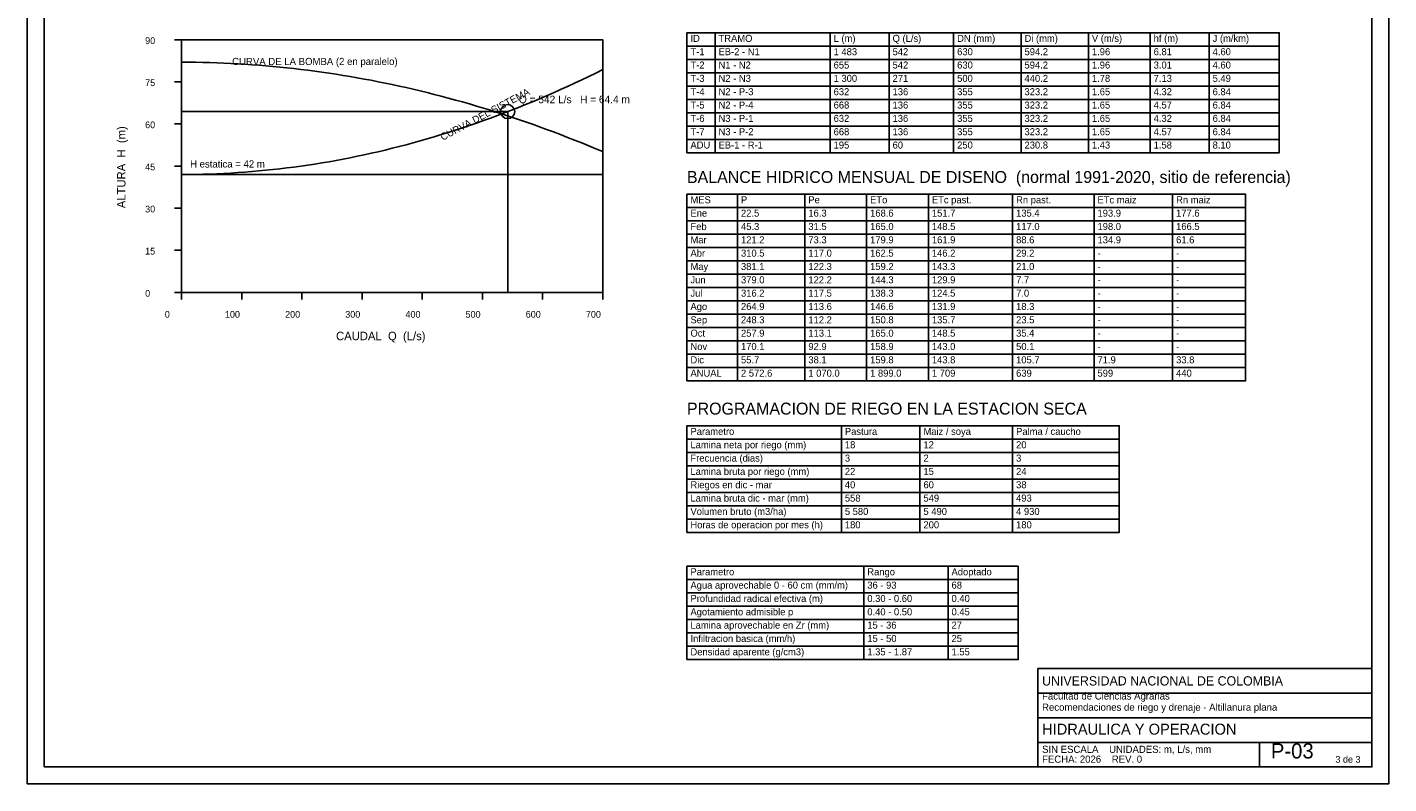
# Model space of a CAD drawing. Header units: metres. Extents: x -70 to 900, y -580 to 510.
# Tile 1 of 2: x -70 to 900, y -580 to -41. Entities that reach past the tile are written whole.
import ezdxf

# ---------------------------------------------------------------- set-up
doc = ezdxf.new("R2010")
doc.units = ezdxf.units.M
for name, color, linetype in [('04-CUADROS', 7, 'CONTINUOUS'), ('05-GRAFICOS', 3, 'CONTINUOUS'), ('06-EJES-GRAFICO', 8, 'CONTINUOUS'), ('10-TEXTOS', 7, 'CONTINUOUS'), ('11-MARCO-ROTULO', 7, 'CONTINUOUS')]:
    doc.layers.add(name, color=color, linetype=linetype)
doc.styles.get("Standard").update_dxf_attribs({"font": 'txt', "width": 0.85})

msp = doc.modelspace()

# ---------------------------------------------------------------- linework, layer by layer
at = {"layer": '04-CUADROS'}
for points in [[(400, -54.5), (420, -54.5), (420, -45), (400, -45)], [(420, -54.5), (502, -54.5), (502, -45), (420, -45)], [(502, -54.5), (544, -54.5), (544, -45), (502, -45)], [(544, -54.5), (590, -54.5), (590, -45), (544, -45)], [(590, -54.5), (638, -54.5), (638, -45), (590, -45)], [(638, -54.5), (686, -54.5), (686, -45), (638, -45)], [(686, -54.5), (730, -54.5), (730, -45), (686, -45)], [(730, -54.5), (772, -54.5), (772, -45), (730, -45)], [(772, -54.5), (822, -54.5), (822, -45), (772, -45)], [(400, -64), (420, -64), (420, -54.5), (400, -54.5)], [(420, -64), (502, -64), (502, -54.5), (420, -54.5)], [(502, -64), (544, -64), (544, -54.5), (502, -54.5)], [(544, -64), (590, -64), (590, -54.5), (544, -54.5)], [(590, -64), (638, -64), (638, -54.5), (590, -54.5)], [(638, -64), (686, -64), (686, -54.5), (638, -54.5)], [(686, -64), (730, -64), (730, -54.5), (686, -54.5)], [(730, -64), (772, -64), (772, -54.5), (730, -54.5)], [(772, -64), (822, -64), (822, -54.5), (772, -54.5)], [(400, -73.5), (420, -73.5), (420, -64), (400, -64)], [(420, -73.5), (502, -73.5), (502, -64), (420, -64)], [(502, -73.5), (544, -73.5), (544, -64), (502, -64)], [(544, -73.5), (590, -73.5), (590, -64), (544, -64)], [(590, -73.5), (638, -73.5), (638, -64), (590, -64)], [(638, -73.5), (686, -73.5), (686, -64), (638, -64)], [(686, -73.5), (730, -73.5), (730, -64), (686, -64)], [(730, -73.5), (772, -73.5), (772, -64), (730, -64)], [(772, -73.5), (822, -73.5), (822, -64), (772, -64)], [(400, -83), (420, -83), (420, -73.5), (400, -73.5)], [(420, -83), (502, -83), (502, -73.5), (420, -73.5)], [(502, -83), (544, -83), (544, -73.5), (502, -73.5)], [(544, -83), (590, -83), (590, -73.5), (544, -73.5)], [(590, -83), (638, -83), (638, -73.5), (590, -73.5)], [(638, -83), (686, -83), (686, -73.5), (638, -73.5)], [(686, -83), (730, -83), (730, -73.5), (686, -73.5)], [(730, -83), (772, -83), (772, -73.5), (730, -73.5)], [(772, -83), (822, -83), (822, -73.5), (772, -73.5)], [(400, -92.5), (420, -92.5), (420, -83), (400, -83)], [(420, -92.5), (502, -92.5), (502, -83), (420, -83)], [(502, -92.5), (544, -92.5), (544, -83), (502, -83)], [(544, -92.5), (590, -92.5), (590, -83), (544, -83)], [(590, -92.5), (638, -92.5), (638, -83), (590, -83)], [(638, -92.5), (686, -92.5), (686, -83), (638, -83)], [(686, -92.5), (730, -92.5), (730, -83), (686, -83)], [(730, -92.5), (772, -92.5), (772, -83), (730, -83)], [(772, -92.5), (822, -92.5), (822, -83), (772, -83)], [(400, -102), (420, -102), (420, -92.5), (400, -92.5)], [(420, -102), (502, -102), (502, -92.5), (420, -92.5)], [(502, -102), (544, -102), (544, -92.5), (502, -92.5)], [(544, -102), (590, -102), (590, -92.5), (544, -92.5)], [(590, -102), (638, -102), (638, -92.5), (590, -92.5)], [(638, -102), (686, -102), (686, -92.5), (638, -92.5)], [(686, -102), (730, -102), (730, -92.5), (686, -92.5)], [(730, -102), (772, -102), (772, -92.5), (730, -92.5)], [(772, -102), (822, -102), (822, -92.5), (772, -92.5)], [(400, -111.5), (420, -111.5), (420, -102), (400, -102)], [(420, -111.5), (502, -111.5), (502, -102), (420, -102)], [(502, -111.5), (544, -111.5), (544, -102), (502, -102)], [(544, -111.5), (590, -111.5), (590, -102), (544, -102)], [(590, -111.5), (638, -111.5), (638, -102), (590, -102)], [(638, -111.5), (686, -111.5), (686, -102), (638, -102)], [(686, -111.5), (730, -111.5), (730, -102), (686, -102)], [(730, -111.5), (772, -111.5), (772, -102), (730, -102)], [(772, -111.5), (822, -111.5), (822, -102), (772, -102)], [(400, -121), (420, -121), (420, -111.5), (400, -111.5)], [(420, -121), (502, -121), (502, -111.5), (420, -111.5)], [(502, -121), (544, -121), (544, -111.5), (502, -111.5)], [(544, -121), (590, -121), (590, -111.5), (544, -111.5)], [(590, -121), (638, -121), (638, -111.5), (590, -111.5)], [(638, -121), (686, -121), (686, -111.5), (638, -111.5)], [(686, -121), (730, -121), (730, -111.5), (686, -111.5)], [(730, -121), (772, -121), (772, -111.5), (730, -111.5)], [(772, -121), (822, -121), (822, -111.5), (772, -111.5)], [(400, -130.5), (420, -130.5), (420, -121), (400, -121)], [(420, -130.5), (502, -130.5), (502, -121), (420, -121)], [(502, -130.5), (544, -130.5), (544, -121), (502, -121)], [(544, -130.5), (590, -130.5), (590, -121), (544, -121)], [(590, -130.5), (638, -130.5), (638, -121), (590, -121)], [(638, -130.5), (686, -130.5), (686, -121), (638, -121)], [(686, -130.5), (730, -130.5), (730, -121), (686, -121)], [(730, -130.5), (772, -130.5), (772, -121), (730, -121)], [(772, -130.5), (822, -130.5), (822, -121), (772, -121)], [(400, -169.5), (436, -169.5), (436, -160), (400, -160)], [(436, -169.5), (484, -169.5), (484, -160), (436, -160)], [(484, -169.5), (528, -169.5), (528, -160), (484, -160)], [(528, -169.5), (572, -169.5), (572, -160), (528, -160)], [(572, -169.5), (632, -169.5), (632, -160), (572, -160)], [(632, -169.5), (690, -169.5), (690, -160), (632, -160)], [(690, -169.5), (746, -169.5), (746, -160), (690, -160)], [(746, -169.5), (798, -169.5), (798, -160), (746, -160)], [(400, -179), (436, -179), (436, -169.5), (400, -169.5)], [(436, -179), (484, -179), (484, -169.5), (436, -169.5)], [(484, -179), (528, -179), (528, -169.5), (484, -169.5)], [(528, -179), (572, -179), (572, -169.5), (528, -169.5)], [(572, -179), (632, -179), (632, -169.5), (572, -169.5)], [(632, -179), (690, -179), (690, -169.5), (632, -169.5)], [(690, -179), (746, -179), (746, -169.5), (690, -169.5)], [(746, -179), (798, -179), (798, -169.5), (746, -169.5)], [(400, -188.5), (436, -188.5), (436, -179), (400, -179)], [(436, -188.5), (484, -188.5), (484, -179), (436, -179)], [(484, -188.5), (528, -188.5), (528, -179), (484, -179)], [(528, -188.5), (572, -188.5), (572, -179), (528, -179)], [(572, -188.5), (632, -188.5), (632, -179), (572, -179)], [(632, -188.5), (690, -188.5), (690, -179), (632, -179)], [(690, -188.5), (746, -188.5), (746, -179), (690, -179)], [(746, -188.5), (798, -188.5), (798, -179), (746, -179)], [(400, -198), (436, -198), (436, -188.5), (400, -188.5)], [(436, -198), (484, -198), (484, -188.5), (436, -188.5)], [(484, -198), (528, -198), (528, -188.5), (484, -188.5)], [(528, -198), (572, -198), (572, -188.5), (528, -188.5)], [(572, -198), (632, -198), (632, -188.5), (572, -188.5)], [(632, -198), (690, -198), (690, -188.5), (632, -188.5)], [(690, -198), (746, -198), (746, -188.5), (690, -188.5)], [(746, -198), (798, -198), (798, -188.5), (746, -188.5)], [(400, -207.5), (436, -207.5), (436, -198), (400, -198)], [(436, -207.5), (484, -207.5), (484, -198), (436, -198)], [(484, -207.5), (528, -207.5), (528, -198), (484, -198)], [(528, -207.5), (572, -207.5), (572, -198), (528, -198)], [(572, -207.5), (632, -207.5), (632, -198), (572, -198)], [(632, -207.5), (690, -207.5), (690, -198), (632, -198)], [(690, -207.5), (746, -207.5), (746, -198), (690, -198)], [(746, -207.5), (798, -207.5), (798, -198), (746, -198)], [(400, -217), (436, -217), (436, -207.5), (400, -207.5)], [(436, -217), (484, -217), (484, -207.5), (436, -207.5)], [(484, -217), (528, -217), (528, -207.5), (484, -207.5)], [(528, -217), (572, -217), (572, -207.5), (528, -207.5)], [(572, -217), (632, -217), (632, -207.5), (572, -207.5)], [(632, -217), (690, -217), (690, -207.5), (632, -207.5)], [(690, -217), (746, -217), (746, -207.5), (690, -207.5)], [(746, -217), (798, -217), (798, -207.5), (746, -207.5)], [(400, -226.5), (436, -226.5), (436, -217), (400, -217)], [(436, -226.5), (484, -226.5), (484, -217), (436, -217)], [(484, -226.5), (528, -226.5), (528, -217), (484, -217)], [(528, -226.5), (572, -226.5), (572, -217), (528, -217)], [(572, -226.5), (632, -226.5), (632, -217), (572, -217)], [(632, -226.5), (690, -226.5), (690, -217), (632, -217)], [(690, -226.5), (746, -226.5), (746, -217), (690, -217)], [(746, -226.5), (798, -226.5), (798, -217), (746, -217)], [(400, -236), (436, -236), (436, -226.5), (400, -226.5)], [(436, -236), (484, -236), (484, -226.5), (436, -226.5)], [(484, -236), (528, -236), (528, -226.5), (484, -226.5)], [(528, -236), (572, -236), (572, -226.5), (528, -226.5)], [(572, -236), (632, -236), (632, -226.5), (572, -226.5)], [(632, -236), (690, -236), (690, -226.5), (632, -226.5)], [(690, -236), (746, -236), (746, -226.5), (690, -226.5)], [(746, -236), (798, -236), (798, -226.5), (746, -226.5)], [(400, -245.5), (436, -245.5), (436, -236), (400, -236)], [(436, -245.5), (484, -245.5), (484, -236), (436, -236)], [(484, -245.5), (528, -245.5), (528, -236), (484, -236)], [(528, -245.5), (572, -245.5), (572, -236), (528, -236)], [(572, -245.5), (632, -245.5), (632, -236), (572, -236)], [(632, -245.5), (690, -245.5), (690, -236), (632, -236)], [(690, -245.5), (746, -245.5), (746, -236), (690, -236)], [(746, -245.5), (798, -245.5), (798, -236), (746, -236)], [(400, -255), (436, -255), (436, -245.5), (400, -245.5)], [(436, -255), (484, -255), (484, -245.5), (436, -245.5)], [(484, -255), (528, -255), (528, -245.5), (484, -245.5)], [(528, -255), (572, -255), (572, -245.5), (528, -245.5)], [(572, -255), (632, -255), (632, -245.5), (572, -245.5)], [(632, -255), (690, -255), (690, -245.5), (632, -245.5)], [(690, -255), (746, -255), (746, -245.5), (690, -245.5)], [(746, -255), (798, -255), (798, -245.5), (746, -245.5)], [(400, -264.5), (436, -264.5), (436, -255), (400, -255)], [(436, -264.5), (484, -264.5), (484, -255), (436, -255)], [(484, -264.5), (528, -264.5), (528, -255), (484, -255)], [(528, -264.5), (572, -264.5), (572, -255), (528, -255)], [(572, -264.5), (632, -264.5), (632, -255), (572, -255)], [(632, -264.5), (690, -264.5), (690, -255), (632, -255)], [(690, -264.5), (746, -264.5), (746, -255), (690, -255)], [(746, -264.5), (798, -264.5), (798, -255), (746, -255)], [(400, -274), (436, -274), (436, -264.5), (400, -264.5)], [(436, -274), (484, -274), (484, -264.5), (436, -264.5)], [(484, -274), (528, -274), (528, -264.5), (484, -264.5)], [(528, -274), (572, -274), (572, -264.5), (528, -264.5)], [(572, -274), (632, -274), (632, -264.5), (572, -264.5)], [(632, -274), (690, -274), (690, -264.5), (632, -264.5)], [(690, -274), (746, -274), (746, -264.5), (690, -264.5)], [(746, -274), (798, -274), (798, -264.5), (746, -264.5)], [(400, -283.5), (436, -283.5), (436, -274), (400, -274)], [(436, -283.5), (484, -283.5), (484, -274), (436, -274)], [(484, -283.5), (528, -283.5), (528, -274), (484, -274)], [(528, -283.5), (572, -283.5), (572, -274), (528, -274)], [(572, -283.5), (632, -283.5), (632, -274), (572, -274)], [(632, -283.5), (690, -283.5), (690, -274), (632, -274)], [(690, -283.5), (746, -283.5), (746, -274), (690, -274)], [(746, -283.5), (798, -283.5), (798, -274), (746, -274)], [(400, -293), (436, -293), (436, -283.5), (400, -283.5)], [(436, -293), (484, -293), (484, -283.5), (436, -283.5)], [(484, -293), (528, -293), (528, -283.5), (484, -283.5)], [(528, -293), (572, -293), (572, -283.5), (528, -283.5)], [(572, -293), (632, -293), (632, -283.5), (572, -283.5)], [(632, -293), (690, -293), (690, -283.5), (632, -283.5)], [(690, -293), (746, -293), (746, -283.5), (690, -283.5)], [(746, -293), (798, -293), (798, -283.5), (746, -283.5)], [(400, -334.5), (510, -334.5), (510, -325), (400, -325)], [(510, -334.5), (566, -334.5), (566, -325), (510, -325)], [(566, -334.5), (632, -334.5), (632, -325), (566, -325)], [(632, -334.5), (708, -334.5), (708, -325), (632, -325)], [(400, -344), (510, -344), (510, -334.5), (400, -334.5)], [(510, -344), (566, -344), (566, -334.5), (510, -334.5)], [(566, -344), (632, -344), (632, -334.5), (566, -334.5)], [(632, -344), (708, -344), (708, -334.5), (632, -334.5)], [(400, -353.5), (510, -353.5), (510, -344), (400, -344)], [(510, -353.5), (566, -353.5), (566, -344), (510, -344)], [(566, -353.5), (632, -353.5), (632, -344), (566, -344)], [(632, -353.5), (708, -353.5), (708, -344), (632, -344)], [(400, -363), (510, -363), (510, -353.5), (400, -353.5)], [(510, -363), (566, -363), (566, -353.5), (510, -353.5)], [(566, -363), (632, -363), (632, -353.5), (566, -353.5)], [(632, -363), (708, -363), (708, -353.5), (632, -353.5)], [(400, -372.5), (510, -372.5), (510, -363), (400, -363)], [(510, -372.5), (566, -372.5), (566, -363), (510, -363)], [(566, -372.5), (632, -372.5), (632, -363), (566, -363)], [(632, -372.5), (708, -372.5), (708, -363), (632, -363)], [(400, -382), (510, -382), (510, -372.5), (400, -372.5)], [(510, -382), (566, -382), (566, -372.5), (510, -372.5)], [(566, -382), (632, -382), (632, -372.5), (566, -372.5)], [(632, -382), (708, -382), (708, -372.5), (632, -372.5)], [(400, -391.5), (510, -391.5), (510, -382), (400, -382)], [(510, -391.5), (566, -391.5), (566, -382), (510, -382)], [(566, -391.5), (632, -391.5), (632, -382), (566, -382)], [(632, -391.5), (708, -391.5), (708, -382), (632, -382)], [(400, -401), (510, -401), (510, -391.5), (400, -391.5)], [(510, -401), (566, -401), (566, -391.5), (510, -391.5)], [(566, -401), (632, -401), (632, -391.5), (566, -391.5)], [(632, -401), (708, -401), (708, -391.5), (632, -391.5)], [(400, -434.5), (526, -434.5), (526, -425), (400, -425)], [(526, -434.5), (586, -434.5), (586, -425), (526, -425)], [(586, -434.5), (636, -434.5), (636, -425), (586, -425)], [(400, -444), (526, -444), (526, -434.5), (400, -434.5)], [(526, -444), (586, -444), (586, -434.5), (526, -434.5)], [(586, -444), (636, -444), (636, -434.5), (586, -434.5)], [(400, -453.5), (526, -453.5), (526, -444), (400, -444)], [(526, -453.5), (586, -453.5), (586, -444), (526, -444)], [(586, -453.5), (636, -453.5), (636, -444), (586, -444)], [(400, -463), (526, -463), (526, -453.5), (400, -453.5)], [(526, -463), (586, -463), (586, -453.5), (526, -453.5)], [(586, -463), (636, -463), (636, -453.5), (586, -453.5)], [(400, -472.5), (526, -472.5), (526, -463), (400, -463)], [(526, -472.5), (586, -472.5), (586, -463), (526, -463)], [(586, -472.5), (636, -472.5), (636, -463), (586, -463)], [(400, -482), (526, -482), (526, -472.5), (400, -472.5)], [(526, -482), (586, -482), (586, -472.5), (526, -472.5)], [(586, -482), (636, -482), (636, -472.5), (586, -472.5)], [(400, -491.5), (526, -491.5), (526, -482), (400, -482)], [(526, -491.5), (586, -491.5), (586, -482), (526, -482)], [(586, -491.5), (636, -491.5), (636, -482), (586, -482)]]:
    msp.add_lwpolyline(points, close=True, dxfattribs=at)
at = {"layer": '05-GRAFICOS'}
for p, q in [((40, -101.2), (272.2857, -101.2)), ((272.2857, -230), (272.2857, -101.2)), ((40, -146), (340, -146))]:
    msp.add_line(p, q, dxfattribs=at)
for points in [[(40, -66), (45, -66.0177), (50, -66.0708), (55, -66.1592), (60, -66.2831), (65, -66.4424), (70, -66.637), (75, -66.867), (80, -67.1324), (85, -67.4332), (90, -67.7694), (95, -68.141), (100, -68.548), (105, -68.9904), (110, -69.4681), (115, -69.9812), (120, -70.5298), (125, -71.1137), (130, -71.733), (135, -72.3877), (140, -73.0778), (145, -73.8032), (150, -74.5641), (155, -75.3604), (160, -76.192), (165, -77.059), (170, -77.9614), (175, -78.8992), (180, -79.8724), (185, -80.881), (190, -81.925), (195, -83.0044), (200, -84.1191), (205, -85.2692), (210, -86.4548), (215, -87.6757), (220, -88.932), (225, -90.2237), (230, -91.5508), (235, -92.9133), (240, -94.3111), (245, -95.7444), (250, -97.213), (255, -98.717), (260, -100.2564), (265, -101.8313), (270, -103.4414), (275, -105.087), (280, -106.768), (285, -108.4844), (290, -110.2361), (295, -112.0232), (300, -113.8458), (305, -115.7037), (310, -117.597), (315, -119.5257), (320, -121.4898), (325, -123.4892), (330, -125.5241), (335, -127.5944), (340, -129.7)], [(40, -146), (45, -145.9792), (50, -145.917), (55, -145.8132), (60, -145.6679), (65, -145.4811), (70, -145.2527), (75, -144.9829), (80, -144.6715), (85, -144.3187), (90, -143.9243), (95, -143.4884), (100, -143.0109), (105, -142.492), (110, -141.9315), (115, -141.3296), (120, -140.6861), (125, -140.0011), (130, -139.2746), (135, -138.5066), (140, -137.697), (145, -136.846), (150, -135.9534), (155, -135.0193), (160, -134.0437), (165, -133.0266), (170, -131.968), (175, -130.8679), (180, -129.7262), (185, -128.543), (190, -127.3183), (195, -126.0521), (200, -124.7444), (205, -123.3952), (210, -122.0044), (215, -120.5722), (220, -119.0984), (225, -117.5831), (230, -116.0263), (235, -114.428), (240, -112.7882), (245, -111.1068), (250, -109.3839), (255, -107.6196), (260, -105.8137), (265, -103.9663), (270, -102.0773), (275, -100.1469), (280, -98.1749), (285, -96.1615), (290, -94.1065), (295, -92.01), (300, -89.872), (305, -87.6925), (310, -85.4714), (315, -83.2089), (320, -80.9048), (325, -78.5592), (330, -76.1721), (335, -73.7435), (340, -71.2733)]]:
    msp.add_lwpolyline(points, dxfattribs=at)
msp.add_circle((272.2857, -101.2), 5, dxfattribs=at)
at = {"layer": '06-EJES-GRAFICO'}
for p, q in [((40, -50), (35, -50)), ((40, -80), (35, -80)), ((40, -110), (35, -110)), ((40, -140), (35, -140)), ((40, -170), (35, -170)), ((40, -200), (35, -200)), ((40, -230), (35, -230)), ((40, -230), (40, -235)), ((82.8571, -230), (82.8571, -235)), ((125.7143, -230), (125.7143, -235)), ((168.5714, -230), (168.5714, -235)), ((211.4286, -230), (211.4286, -235)), ((254.2857, -230), (254.2857, -235)), ((297.1429, -230), (297.1429, -235)), ((340, -230), (340, -235))]:
    msp.add_line(p, q, dxfattribs=at)
msp.add_lwpolyline([(40, -230), (340, -230), (340, -50), (40, -50)], close=True, dxfattribs=at)
at = {"layer": '11-MARCO-ROTULO'}
for p, q in [((650, -515.5), (888, -515.5)), ((650, -533), (888, -533)), ((650, -550.5), (888, -550.5)), ((808, -568), (808, -550.5))]:
    msp.add_line(p, q, dxfattribs=at)
for points in [[(-70, -580), (900, -580), (900, 510), (-70, 510)], [(-58, -568), (888, -568), (888, 498), (-58, 498)], [(650, -568), (888, -568), (888, -498), (650, -498)]]:
    msp.add_lwpolyline(points, close=True, dxfattribs=at)

# ---------------------------------------------------------------- texts
at = {"layer": '10-TEXTOS'}
for s, height, p in [('90', 4.8, (14, -53)), ('ID', 5, (402.5, -51.5)), ('TRAMO', 5, (422.5, -51.5)), ('L (m)', 5, (504.5, -51.5)), ('Q (L/s)', 5, (546.5, -51.5)), ('DN (mm)', 5, (592.5, -51.5)), ('Di (mm)', 5, (640.5, -51.5)), ('V (m/s)', 5, (688.5, -51.5)), ('hf (m)', 5, (732.5, -51.5)), ('J (m/km)', 5, (774.5, -51.5)), ('T-1', 5, (402.5, -61)), ('EB-2 - N1', 5, (422.5, -61)), ('1 483', 5, (504.5, -61)), ('542', 5, (546.5, -61)), ('630', 5, (592.5, -61)), ('594.2', 5, (640.5, -61)), ('1.96', 5, (688.5, -61)), ('6.81', 5, (732.5, -61)), ('4.60', 5, (774.5, -61)), ('CURVA DE LA BOMBA (2 en paralelo)', 5.1, (76, -68)), ('T-2', 5, (402.5, -70.5)), ('N1 - N2', 5, (422.5, -70.5)), ('655', 5, (504.5, -70.5)), ('542', 5, (546.5, -70.5)), ('630', 5, (592.5, -70.5)), ('594.2', 5, (640.5, -70.5)), ('1.96', 5, (688.5, -70.5)), ('3.01', 5, (732.5, -70.5)), ('4.60', 5, (774.5, -70.5)), ('T-3', 5, (402.5, -80)), ('N2 - N3', 5, (422.5, -80)), ('1 300', 5, (504.5, -80)), ('271', 5, (546.5, -80)), ('500', 5, (592.5, -80)), ('440.2', 5, (640.5, -80)), ('1.78', 5, (688.5, -80)), ('7.13', 5, (732.5, -80)), ('5.49', 5, (774.5, -80)), ('75', 4.8, (14, -83)), ('T-4', 5, (402.5, -89.5)), ('N2 - P-3', 5, (422.5, -89.5)), ('632', 5, (504.5, -89.5)), ('136', 5, (546.5, -89.5)), ('355', 5, (592.5, -89.5)), ('323.2', 5, (640.5, -89.5)), ('1.65', 5, (688.5, -89.5)), ('4.32', 5, (732.5, -89.5)), ('6.84', 5, (774.5, -89.5)), ('Q = 542 L/s   H = 64.4 m', 5.4, (280.2857, -95.2)), ('T-5', 5, (402.5, -99)), ('N2 - P-4', 5, (422.5, -99)), ('668', 5, (504.5, -99)), ('136', 5, (546.5, -99)), ('355', 5, (592.5, -99)), ('323.2', 5, (640.5, -99)), ('1.65', 5, (688.5, -99)), ('4.57', 5, (732.5, -99)), ('6.84', 5, (774.5, -99)), ('T-6', 5, (402.5, -108.5)), ('N3 - P-1', 5, (422.5, -108.5)), ('632', 5, (504.5, -108.5)), ('136', 5, (546.5, -108.5)), ('355', 5, (592.5, -108.5)), ('323.2', 5, (640.5, -108.5)), ('1.65', 5, (688.5, -108.5)), ('4.32', 5, (732.5, -108.5)), ('6.84', 5, (774.5, -108.5)), ('60', 4.8, (14, -113)), ('T-7', 5, (402.5, -118)), ('N3 - P-2', 5, (422.5, -118)), ('668', 5, (504.5, -118)), ('136', 5, (546.5, -118)), ('355', 5, (592.5, -118)), ('323.2', 5, (640.5, -118)), ('1.65', 5, (688.5, -118)), ('4.57', 5, (732.5, -118)), ('6.84', 5, (774.5, -118)), ('ADU', 5, (402.5, -127.5)), ('EB-1 - R-1', 5, (422.5, -127.5)), ('195', 5, (504.5, -127.5)), ('60', 5, (546.5, -127.5)), ('250', 5, (592.5, -127.5)), ('230.8', 5, (640.5, -127.5)), ('1.43', 5, (688.5, -127.5)), ('1.58', 5, (732.5, -127.5)), ('8.10', 5, (774.5, -127.5)), ('H estatica = 42 m', 5.1, (46, -141)), ('45', 4.8, (14, -143)), ('BALANCE HIDRICO MENSUAL DE DISENO  (normal 1991-2020, sitio de referencia)', 8.5, (400, -152)), ('MES', 5, (402.5, -166.5)), ('P', 5, (438.5, -166.5)), ('Pe', 5, (486.5, -166.5)), ('ETo', 5, (530.5, -166.5)), ('ETc past.', 5, (574.5, -166.5)), ('Rn past.', 5, (634.5, -166.5)), ('ETc maiz', 5, (692.5, -166.5)), ('Rn maiz', 5, (748.5, -166.5)), ('30', 4.8, (14, -173)), ('Ene', 5, (402.5, -176)), ('22.5', 5, (438.5, -176)), ('16.3', 5, (486.5, -176)), ('168.6', 5, (530.5, -176)), ('151.7', 5, (574.5, -176)), ('135.4', 5, (634.5, -176)), ('193.9', 5, (692.5, -176)), ('177.6', 5, (748.5, -176)), ('Feb', 5, (402.5, -185.5)), ('45.3', 5, (438.5, -185.5)), ('31.5', 5, (486.5, -185.5)), ('165.0', 5, (530.5, -185.5)), ('148.5', 5, (574.5, -185.5)), ('117.0', 5, (634.5, -185.5)), ('198.0', 5, (692.5, -185.5)), ('166.5', 5, (748.5, -185.5)), ('Mar', 5, (402.5, -195)), ('121.2', 5, (438.5, -195)), ('73.3', 5, (486.5, -195)), ('179.9', 5, (530.5, -195)), ('161.9', 5, (574.5, -195)), ('88.6', 5, (634.5, -195)), ('134.9', 5, (692.5, -195)), ('61.6', 5, (748.5, -195)), ('15', 4.8, (14, -203)), ('Abr', 5, (402.5, -204.5)), ('310.5', 5, (438.5, -204.5)), ('117.0', 5, (486.5, -204.5)), ('162.5', 5, (530.5, -204.5)), ('146.2', 5, (574.5, -204.5)), ('29.2', 5, (634.5, -204.5)), ('-', 5, (692.5, -204.5)), ('-', 5, (748.5, -204.5)), ('May', 5, (402.5, -214)), ('381.1', 5, (438.5, -214)), ('122.3', 5, (486.5, -214)), ('159.2', 5, (530.5, -214)), ('143.3', 5, (574.5, -214)), ('21.0', 5, (634.5, -214)), ('-', 5, (692.5, -214)), ('-', 5, (748.5, -214)), ('Jun', 5, (402.5, -223.5)), ('379.0', 5, (438.5, -223.5)), ('122.2', 5, (486.5, -223.5)), ('144.3', 5, (530.5, -223.5)), ('129.9', 5, (574.5, -223.5)), ('7.7', 5, (634.5, -223.5)), ('-', 5, (692.5, -223.5)), ('-', 5, (748.5, -223.5)), ('0', 4.8, (14, -233)), ('Jul', 5, (402.5, -233)), ('316.2', 5, (438.5, -233)), ('117.5', 5, (486.5, -233)), ('138.3', 5, (530.5, -233)), ('124.5', 5, (574.5, -233)), ('7.0', 5, (634.5, -233)), ('-', 5, (692.5, -233)), ('-', 5, (748.5, -233)), ('Ago', 5, (402.5, -242.5)), ('264.9', 5, (438.5, -242.5)), ('113.6', 5, (486.5, -242.5)), ('146.6', 5, (530.5, -242.5)), ('131.9', 5, (574.5, -242.5)), ('18.3', 5, (634.5, -242.5)), ('-', 5, (692.5, -242.5)), ('-', 5, (748.5, -242.5)), ('0', 4.8, (28, -248)), ('100', 4.8, (70.8571, -248)), ('200', 4.8, (113.7143, -248)), ('300', 4.8, (156.5714, -248)), ('400', 4.8, (199.4286, -248)), ('500', 4.8, (242.2857, -248)), ('600', 4.8, (285.1429, -248)), ('700', 4.8, (328, -248)), ('Sep', 5, (402.5, -252)), ('248.3', 5, (438.5, -252)), ('112.2', 5, (486.5, -252)), ('150.8', 5, (530.5, -252)), ('135.7', 5, (574.5, -252)), ('23.5', 5, (634.5, -252)), ('-', 5, (692.5, -252)), ('-', 5, (748.5, -252)), ('CAUDAL  Q  (L/s)', 6, (150, -264)), ('Oct', 5, (402.5, -261.5)), ('257.9', 5, (438.5, -261.5)), ('113.1', 5, (486.5, -261.5)), ('165.0', 5, (530.5, -261.5)), ('148.5', 5, (574.5, -261.5)), ('35.4', 5, (634.5, -261.5)), ('-', 5, (692.5, -261.5)), ('-', 5, (748.5, -261.5)), ('Nov', 5, (402.5, -271)), ('170.1', 5, (438.5, -271)), ('92.9', 5, (486.5, -271)), ('158.9', 5, (530.5, -271)), ('143.0', 5, (574.5, -271)), ('50.1', 5, (634.5, -271)), ('-', 5, (692.5, -271)), ('-', 5, (748.5, -271)), ('Dic', 5, (402.5, -280.5)), ('55.7', 5, (438.5, -280.5)), ('38.1', 5, (486.5, -280.5)), ('159.8', 5, (530.5, -280.5)), ('143.8', 5, (574.5, -280.5)), ('105.7', 5, (634.5, -280.5)), ('71.9', 5, (692.5, -280.5)), ('33.8', 5, (748.5, -280.5)), ('ANUAL', 5, (402.5, -290)), ('2 572.6', 5, (438.5, -290)), ('1 070.0', 5, (486.5, -290)), ('1 899.0', 5, (530.5, -290)), ('1 709', 5, (574.5, -290)), ('639', 5, (634.5, -290)), ('599', 5, (692.5, -290)), ('440', 5, (748.5, -290)), ('PROGRAMACION DE RIEGO EN LA ESTACION SECA', 8.5, (400, -317)), ('Parametro', 5, (402.5, -331.5)), ('Pastura', 5, (512.5, -331.5)), ('Maiz / soya', 5, (568.5, -331.5)), ('Palma / caucho', 5, (634.5, -331.5)), ('Lamina neta por riego (mm)', 5, (402.5, -341)), ('18', 5, (512.5, -341)), ('12', 5, (568.5, -341)), ('20', 5, (634.5, -341)), ('Frecuencia (dias)', 5, (402.5, -350.5)), ('3', 5, (512.5, -350.5)), ('2', 5, (568.5, -350.5)), ('3', 5, (634.5, -350.5)), ('Lamina bruta por riego (mm)', 5, (402.5, -360)), ('22', 5, (512.5, -360)), ('15', 5, (568.5, -360)), ('24', 5, (634.5, -360)), ('Riegos en dic - mar', 5, (402.5, -369.5)), ('40', 5, (512.5, -369.5)), ('60', 5, (568.5, -369.5)), ('38', 5, (634.5, -369.5)), ('Lamina bruta dic - mar (mm)', 5, (402.5, -379)), ('558', 5, (512.5, -379)), ('549', 5, (568.5, -379)), ('493', 5, (634.5, -379)), ('Volumen bruto (m3/ha)', 5, (402.5, -388.5)), ('5 580', 5, (512.5, -388.5)), ('5 490', 5, (568.5, -388.5)), ('4 930', 5, (634.5, -388.5)), ('Horas de operacion por mes (h)', 5, (402.5, -398)), ('180', 5, (512.5, -398)), ('200', 5, (568.5, -398)), ('180', 5, (634.5, -398)), ('Parametro', 5, (402.5, -431.5)), ('Rango', 5, (528.5, -431.5)), ('Adoptado', 5, (588.5, -431.5)), ('Agua aprovechable 0 - 60 cm (mm/m)', 5, (402.5, -441)), ('36 - 93', 5, (528.5, -441)), ('68', 5, (588.5, -441)), ('Profundidad radical efectiva (m)', 5, (402.5, -450.5)), ('0.30 - 0.60', 5, (528.5, -450.5)), ('0.40', 5, (588.5, -450.5)), ('Agotamiento admisible p', 5, (402.5, -460)), ('0.40 - 0.50', 5, (528.5, -460)), ('0.45', 5, (588.5, -460)), ('Lamina aprovechable en Zr (mm)', 5, (402.5, -469.5)), ('15 - 36', 5, (528.5, -469.5)), ('27', 5, (588.5, -469.5)), ('Infiltracion basica (mm/h)', 5, (402.5, -479)), ('15 - 50', 5, (528.5, -479)), ('25', 5, (588.5, -479)), ('Densidad aparente (g/cm3)', 5, (402.5, -488.5)), ('1.35 - 1.87', 5, (528.5, -488.5)), ('1.55', 5, (588.5, -488.5)), ('UNIVERSIDAD NACIONAL DE COLOMBIA', 6.6, (653, -510)), ('Facultad de Ciencias Agrarias', 5.1, (653, -520)), ('Recomendaciones de riego y drenaje - Altillanura plana', 5.1, (653, -528)), ('HIDRAULICA Y OPERACION', 7.8, (653, -545)), ('SIN ESCALA    UNIDADES: m, L/s, mm', 5.1, (653, -558)), ('P-03', 10.8, (816, -562)), ('FECHA: 2026    REV. 0', 5.1, (653, -565)), ('3 de 3', 4.8, (862, -565))]:
    msp.add_text(s, height=height, dxfattribs=at).set_placement(p)
for s, height, rotation, p in [('CURVA DEL SISTEMA', 5.1, 28, (226, -122)), ('ALTURA  H  (m)', 6, 90, (0, -170))]:
    msp.add_text(s, height=height, rotation=rotation, dxfattribs=at).set_placement(p)

doc.saveas('drawing.dxf')
